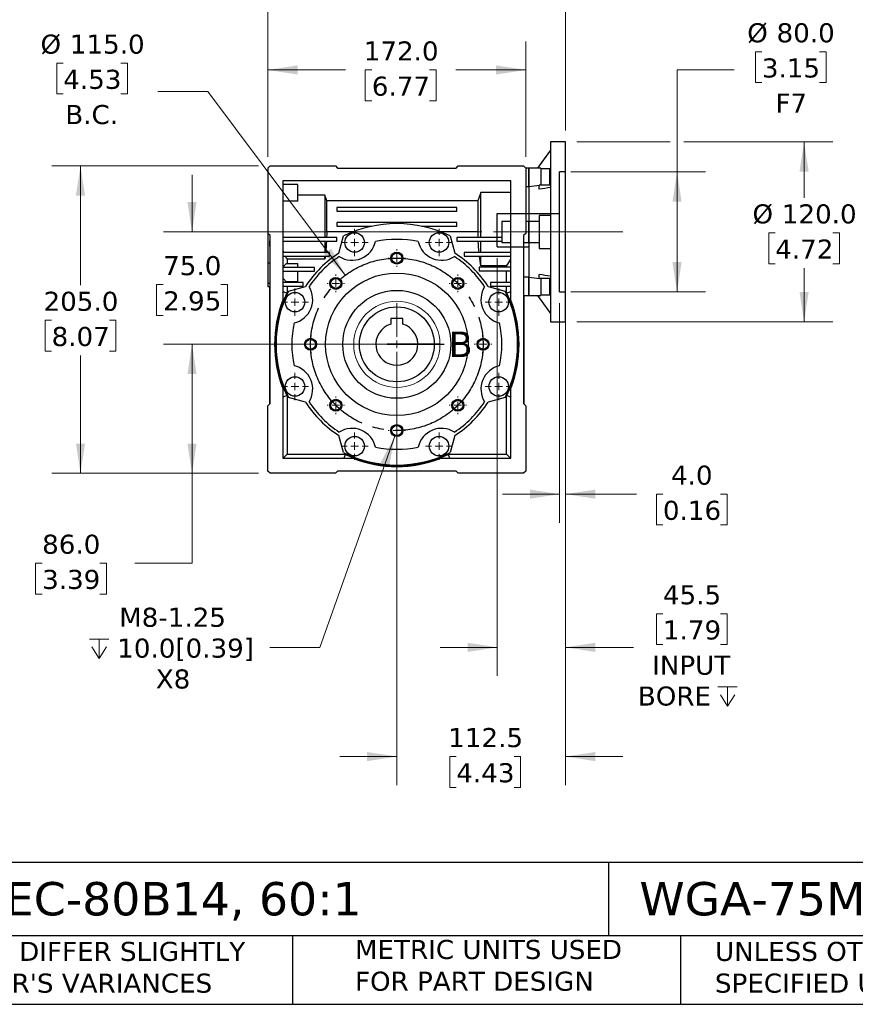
# Model space of a CAD drawing. Header units: millimetres. Extents: x 38 to 1638, y 38 to 1257.
# Tile 2 of 10: x 542 to 1099, y 38 to 695. Entities that reach past the tile are written whole.
import ezdxf

# ---------------------------------------------------------------- set-up
doc = ezdxf.new("R2010")
doc.units = ezdxf.units.MM
doc.header["$LTSCALE"] = 6
for name, pattern in [('SLD-Center', [19.05, 15.24, -1.27, 1.27, -1.27]), ('SLD-Dashed', [1.905, 1.27, -0.635]), ('SLD-Solid', [0])]:
    doc.linetypes.add(name, pattern=pattern)
doc.layers.add('CENTER', color=40, linetype='SLD-Center')
doc.layers.add('HIDDEN', color=102, linetype='SLD-Dashed')
doc.layers.add('TEXT', color=140, linetype='SLD-Solid', lineweight=25)
doc.styles.add('SLDTEXTSTYLE0', font='VERDANA.TTF')
doc.styles.get("Standard").update_dxf_attribs({"font": 'VERDANA.TTF'})
doc.dimstyles.new('SLDDIMSTYLE1', dxfattribs={"dimtxt": 12.948047, "dimasz": 19.812, "dimexe": 0, "dimexo": 0.0625, "dimgap": 3.237012, "dimtad": 0, "dimtih": 1, "dimtoh": 1, "dimrnd": 1e-09, "dimzin": 12, "dimdsep": 46, "dimtxsty": 'SLDTEXTSTYLE0', "dimsah": 1, "dimcen": 0.09, "dimadec": 0, "dimazin": 3, "dimtfac": 1, "dimtmove": 0, "dimatfit": 0, "dimfxl": 0, "dimfrac": 2, "dimtolj": 1, "dimtzin": 12, "dimarcsym": 0})
doc.dimstyles.new('SLDDIMSTYLE2', dxfattribs={"dimtxt": 12.948047, "dimasz": 19.812, "dimexe": 0, "dimexo": 0.0625, "dimgap": 3.237012, "dimtad": 0, "dimtih": 1, "dimtoh": 1, "dimrnd": 1e-09, "dimzin": 4, "dimdsep": 46, "dimtxsty": 'SLDTEXTSTYLE0', "dimsah": 1, "dimcen": 0.09, "dimadec": 0, "dimazin": 1, "dimtfac": 1, "dimtmove": 0, "dimatfit": 0, "dimfxl": 0, "dimfrac": 2, "dimtolj": 1, "dimtzin": 12, "dimarcsym": 0})
doc.dimstyles.new('SLDDIMSTYLE3', dxfattribs={"dimtxt": 12.948047, "dimasz": 19.812, "dimexe": 0, "dimexo": 0.0625, "dimgap": 3.237012, "dimtad": 0, "dimtih": 1, "dimtoh": 1, "dimrnd": 1e-09, "dimzin": 4, "dimdsep": 46, "dimtxsty": 'SLDTEXTSTYLE0', "dimsah": 1, "dimcen": 0.09, "dimadec": 0, "dimazin": 1, "dimtfac": 1, "dimtofl": 0, "dimtmove": 0, "dimatfit": 3, "dimfxl": 0, "dimfrac": 2, "dimtolj": 1, "dimtzin": 12, "dimarcsym": 0})
doc.dimstyles.new('SLDDIMSTYLE4', dxfattribs={"dimtxt": 12.948047, "dimasz": 19.812, "dimexe": 0, "dimexo": 0.0625, "dimgap": 3.237012, "dimtad": 0, "dimtih": 1, "dimtoh": 1, "dimrnd": 1e-09, "dimzin": 4, "dimdsep": 46, "dimtxsty": 'SLDTEXTSTYLE0', "dimsah": 1, "dimcen": 0, "dimadec": 0, "dimazin": 1, "dimtfac": 1, "dimtofl": 0, "dimtmove": 0, "dimatfit": 3, "dimfxl": 0, "dimfrac": 2, "dimtolj": 1, "dimtzin": 12, "dimarcsym": 0})
doc.dimstyles.new('SLDDIMSTYLE5', dxfattribs={"dimtxt": 12.948047, "dimasz": 19.812, "dimexe": 0, "dimexo": 0.0625, "dimgap": 3.237012, "dimtad": 0, "dimtih": 1, "dimtoh": 1, "dimrnd": 1e-09, "dimzin": 12, "dimdsep": 46, "dimtxsty": 'SLDTEXTSTYLE0', "dimsah": 1, "dimcen": 0.09, "dimadec": 0, "dimazin": 3, "dimtfac": 1, "dimtofl": 0, "dimtmove": 0, "dimatfit": 3, "dimfxl": 0, "dimfrac": 2, "dimtolj": 1, "dimtzin": 12, "dimarcsym": 0})
doc.dimstyles.new('SLDDIMSTYLE6', dxfattribs={"dimtxt": 12.948047, "dimasz": 19.812, "dimexe": 0, "dimexo": 0.0625, "dimgap": 3.237012, "dimtad": 0, "dimtih": 1, "dimtoh": 1, "dimrnd": 1e-09, "dimzin": 12, "dimdsep": 46, "dimtxsty": 'SLDTEXTSTYLE0', "dimsah": 1, "dimcen": 0, "dimadec": 0, "dimazin": 3, "dimtfac": 1, "dimtofl": 0, "dimtmove": 0, "dimatfit": 3, "dimfxl": 0, "dimfrac": 2, "dimtolj": 1, "dimtzin": 12, "dimarcsym": 0})
doc.dimstyles.new('SLDDIMSTYLE7', dxfattribs={"dimtxt": 0.18, "dimasz": 19.812, "dimexe": 0, "dimexo": 0.0625, "dimgap": 0, "dimtad": 0, "dimtih": 1, "dimtoh": 1, "dimdec": 0, "dimrnd": 1e-09, "dimzin": 0, "dimdsep": 46, "dimtxsty": 'Standard', "dimblk1": 'NONE', "dimblk2": 'NONE', "dimsah": 1, "dimcen": 0.09, "dimadec": 0, "dimazin": 0, "dimtfac": 19.812, "dimtdec": 0, "dimtofl": 0, "dimtmove": 0, "dimatfit": 3, "dimldrblk": 'NONE', "dimfxl": 0, "dimfrac": 2, "dimtolj": 1, "dimtzin": 0, "dimarcsym": 0})

# ---------------------------------------------------------------- blocks, each defined once
blk = doc.blocks.new('SW_SYMBOL_HOLE_DEPTH')
at = {"color": 0, "linetype": 'SLD-Solid', "lineweight": 18}
for p, q in [((0, 5250), (4800, 5250)), ((2400, 5250), (2400, 450)), ((600, 3330), (2400, 450)), ((4200, 3330), (2400, 450))]:
    blk.add_line(p, q, dxfattribs=at)
blk = doc.blocks.new('_D')
at = {"color": 7, "linetype": 'SLD-Solid', "lineweight": 0}
for p, q in [((860.52, 535.66), (860.52, 257.12)), ((906.02, 485.66), (906.02, 257.12)), ((970.94, 298.57), (966.59, 298.57)), ((966.59, 298.57), (966.59, 277.99)), ((1009.42, 298.57), (1013.76, 298.57)), ((1013.76, 298.57), (1013.76, 277.99)), ((860.52, 276.17), (822.42, 276.17)), ((906.02, 276.17), (951.32, 276.17)), ((966.59, 277.99), (970.94, 277.99)), ((1013.76, 277.99), (1009.42, 277.99))]:
    blk.add_line(p, q, dxfattribs=at)
at = {"color": 7, "linetype": 'SLD-Solid', "lineweight": 18}
for points in [[(860.52, 276.17), (840.71, 279.22), (840.71, 273.12)], [(906.02, 276.17), (925.83, 273.12), (925.83, 279.22)]]:
    blk.add_solid(points, dxfattribs=at)
at = {"color": 7, "linetype": 'SLD-Solid', "lineweight": 18, "xscale": 0.002688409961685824, "yscale": 0.002688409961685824, "zscale": 0.002688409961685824}
blk.add_blockref('SW_SYMBOL_HOLE_DEPTH', (1007.61, 235.65), dxfattribs=at)
at = {"color": 7, "linetype": 'SLD-Solid', "lineweight": 18, "char_height": 12.7, "attachment_point": 1, "style": 'SLDTEXTSTYLE0'}
for s, insert in [('45.5', (970.94, 317.6)), ('1.79', (970.94, 294.12)), ('INPUT', (963.74, 270.64)), ('BORE ', (954.22, 250.06))]:
    blk.add_mtext(s, dxfattribs=dict(at, insert=insert))
blk = doc.blocks.new('_D_1')
at = {"color": 7, "linetype": 'SLD-Solid', "lineweight": 0}
for p, q in [((902.02, 505.66), (902.02, 359.31)), ((906.02, 505.66), (906.02, 359.31)), ((902.02, 378.36), (863.92, 378.36)), ((906.02, 378.36), (953.39, 378.36)), ((970.94, 378.36), (966.59, 378.36)), ((966.59, 378.36), (966.59, 357.79)), ((1009.42, 378.36), (1013.76, 378.36)), ((1013.76, 378.36), (1013.76, 357.79)), ((966.59, 357.79), (970.94, 357.79)), ((1013.76, 357.79), (1009.42, 357.79))]:
    blk.add_line(p, q, dxfattribs=at)
at = {"color": 7, "linetype": 'SLD-Solid', "lineweight": 18}
for points in [[(902.02, 378.36), (882.21, 381.41), (882.21, 375.32)], [(906.02, 378.36), (925.83, 375.32), (925.83, 381.41)]]:
    blk.add_solid(points, dxfattribs=at)
at = {"color": 7, "linetype": 'SLD-Solid', "lineweight": 18, "char_height": 12.7, "attachment_point": 1, "style": 'SLDTEXTSTYLE0'}
for s, insert in [('4.0', (976.32, 397.39)), ('0.16', (970.94, 373.92))]:
    blk.add_mtext(s, dxfattribs=dict(at, insert=insert))
blk = doc.blocks.new('_D_2')
at = {"color": 7, "linetype": 'SLD-Solid', "lineweight": 0}
for p, q in [((1036.91, 673.39), (1032.56, 673.39)), ((1032.56, 673.39), (1032.56, 652.81)), ((1075.39, 673.39), (1079.73, 673.39)), ((1079.73, 673.39), (1079.73, 652.81)), ((1018.44, 661.28), (980.34, 661.28)), ((980.34, 661.28), (980.34, 593.28)), ((1032.56, 652.81), (1036.91, 652.81)), ((1079.73, 652.81), (1075.39, 652.81)), ((909.64, 593.28), (999.39, 593.28)), ((980.34, 513.28), (980.34, 593.28)), ((909.64, 513.28), (999.39, 513.28))]:
    blk.add_line(p, q, dxfattribs=at)
at = {"color": 7, "linetype": 'SLD-Solid', "lineweight": 18}
for points in [[(980.34, 593.28), (977.29, 573.47), (983.38, 573.47)], [(980.34, 513.28), (983.38, 533.09), (977.29, 533.09)]]:
    blk.add_solid(points, dxfattribs=at)
at = {"color": 7, "linetype": 'SLD-Solid', "lineweight": 18, "char_height": 12.7, "attachment_point": 1, "style": 'SLDTEXTSTYLE0'}
for s, insert in [('%%c', (1027.14, 692.42)), ('80.0', (1046.69, 692.42)), ('3.15', (1036.91, 668.94)), ('F7', (1045.89, 645.46))]:
    blk.add_mtext(s, dxfattribs=dict(at, insert=insert))
blk = doc.blocks.new('_D_3')
at = {"color": 7, "linetype": 'SLD-Solid', "lineweight": 0}
for p, q in [((571.12, 665.82), (566.77, 665.82)), ((566.77, 665.82), (566.77, 645.24)), ((609.6, 665.82), (613.95, 665.82)), ((613.95, 665.82), (613.95, 645.24)), ((566.77, 645.24), (571.12, 645.24)), ((613.95, 645.24), (609.6, 645.24)), ((667.62, 647.01), (634.28, 647.01)), ((759.14, 524.37), (667.62, 647.01))]:
    blk.add_line(p, q, dxfattribs=at)
at = {"color": 7, "linetype": 'SLD-Solid', "lineweight": 18}
blk.add_solid([(759.14, 524.37), (749.73, 542.07), (744.84, 538.42)], dxfattribs=at)
at = {"color": 7, "linetype": 'SLD-Solid', "lineweight": 18, "char_height": 12.7, "attachment_point": 1, "style": 'SLDTEXTSTYLE0'}
for s, insert in [('%%c', (555.96, 684.85)), ('115.0', (575.51, 684.85)), ('4.53', (571.12, 661.37)), ('B.C.', (572.47, 637.89))]:
    blk.add_mtext(s, dxfattribs=dict(at, insert=insert))
blk = doc.blocks.new('_D_4')
at = {"color": 7, "linetype": 'SLD-Solid', "lineweight": 0}
for p, q in [((906.02, 485.66), (906.02, 184.28)), ((793.52, 470.66), (793.52, 184.28)), ((793.52, 203.33), (755.42, 203.33)), ((833.16, 203.33), (828.81, 203.33)), ((828.81, 203.33), (828.81, 182.75)), ((871.64, 203.33), (875.99, 203.33)), ((875.99, 203.33), (875.99, 182.75)), ((906.02, 203.33), (944.12, 203.33)), ((828.81, 182.75), (833.16, 182.75)), ((875.99, 182.75), (871.64, 182.75))]:
    blk.add_line(p, q, dxfattribs=at)
at = {"color": 7, "linetype": 'SLD-Solid', "lineweight": 18}
for points in [[(793.52, 203.33), (773.71, 206.37), (773.71, 200.28)], [(906.02, 203.33), (925.83, 200.28), (925.83, 206.37)]]:
    blk.add_solid(points, dxfattribs=at)
at = {"color": 7, "linetype": 'SLD-Solid', "lineweight": 18, "char_height": 12.7, "attachment_point": 1, "style": 'SLDTEXTSTYLE0'}
for s, insert in [('112.5', (827.78, 222.35)), ('4.43', (833.16, 198.88))]:
    blk.add_mtext(s, dxfattribs=dict(at, insert=insert))
blk = doc.blocks.new('_D_5')
at = {"color": 7, "linetype": 'SLD-Solid', "lineweight": 0}
for p, q in [((913.64, 613.28), (975.76, 613.28)), ((984.91, 613.28), (1084.1, 613.28)), ((1065.05, 613.28), (1065.05, 576.08)), ((1045.81, 552.6), (1041.46, 552.6)), ((1041.46, 552.6), (1041.46, 532.02)), ((1084.28, 552.6), (1088.63, 552.6)), ((1088.63, 552.6), (1088.63, 532.02)), ((1041.46, 532.02), (1045.81, 532.02)), ((1088.63, 532.02), (1084.28, 532.02)), ((1065.05, 493.28), (1065.05, 529.13)), ((913.64, 493.28), (1084.1, 493.28))]:
    blk.add_line(p, q, dxfattribs=at)
at = {"color": 7, "linetype": 'SLD-Solid', "lineweight": 18}
for points in [[(1065.05, 613.28), (1062, 593.47), (1068.09, 593.47)], [(1065.05, 493.28), (1068.09, 513.09), (1062, 513.09)]]:
    blk.add_solid(points, dxfattribs=at)
at = {"color": 7, "linetype": 'SLD-Solid', "lineweight": 18, "char_height": 12.7, "attachment_point": 1, "style": 'SLDTEXTSTYLE0'}
for s, insert in [('%%c', (1030.65, 571.63)), ('120.0', (1050.2, 571.63)), ('4.72', (1045.81, 548.16))]:
    blk.add_mtext(s, dxfattribs=dict(at, insert=insert))
blk = doc.blocks.new('_D_6')
at = {"color": 7, "linetype": 'SLD-Solid', "lineweight": 0}
for p, q in [((785.9, 478.28), (637.91, 478.28)), ((656.96, 392.28), (656.96, 478.28)), ((701.4, 392.28), (637.91, 392.28)), ((656.96, 332.28), (656.96, 392.28)), ((557.04, 332.28), (552.69, 332.28)), ((552.69, 332.28), (552.69, 311.7)), ((595.51, 332.28), (599.86, 332.28)), ((599.86, 332.28), (599.86, 311.7)), ((618.86, 332.28), (656.96, 332.28)), ((552.69, 311.7), (557.04, 311.7)), ((599.86, 311.7), (595.51, 311.7))]:
    blk.add_line(p, q, dxfattribs=at)
at = {"color": 7, "linetype": 'SLD-Solid', "lineweight": 18}
for points in [[(656.96, 478.28), (653.91, 458.47), (660.01, 458.47)], [(656.96, 392.28), (660.01, 412.09), (653.91, 412.09)]]:
    blk.add_solid(points, dxfattribs=at)
at = {"color": 7, "linetype": 'SLD-Solid', "lineweight": 18, "char_height": 12.7, "attachment_point": 1, "style": 'SLDTEXTSTYLE0'}
for s, insert in [('86.0', (557.04, 351.31)), ('3.39', (557.04, 327.83))]:
    blk.add_mtext(s, dxfattribs=dict(at, insert=insert))
blk = doc.blocks.new('_D_7')
at = {"color": 7, "linetype": 'SLD-Solid', "lineweight": 0}
for p, q in [((701.4, 597.28), (563.55, 597.28)), ((582.6, 597.28), (582.6, 517.79)), ((563.36, 494.31), (559.02, 494.31)), ((559.02, 494.31), (559.02, 473.73)), ((601.84, 494.31), (606.19, 494.31)), ((606.19, 494.31), (606.19, 473.73)), ((559.02, 473.73), (563.36, 473.73)), ((606.19, 473.73), (601.84, 473.73)), ((582.6, 392.28), (582.6, 470.83)), ((701.4, 392.28), (563.55, 392.28))]:
    blk.add_line(p, q, dxfattribs=at)
at = {"color": 7, "linetype": 'SLD-Solid', "lineweight": 18}
for points in [[(582.6, 597.28), (579.55, 577.47), (585.65, 577.47)], [(582.6, 392.28), (585.65, 412.09), (579.55, 412.09)]]:
    blk.add_solid(points, dxfattribs=at)
at = {"color": 7, "linetype": 'SLD-Solid', "lineweight": 18, "char_height": 12.7, "attachment_point": 1, "style": 'SLDTEXTSTYLE0'}
for s, insert in [('205.0', (557.98, 513.34)), ('8.07', (563.36, 489.86))]:
    blk.add_mtext(s, dxfattribs=dict(at, insert=insert))
blk = doc.blocks.new('_D_8')
at = {"color": 7, "linetype": 'SLD-Solid', "lineweight": 0}
for p, q in [((707.52, 603.4), (707.52, 680.33)), ((879.52, 603.4), (879.52, 680.33)), ((707.52, 661.28), (759.32, 661.28)), ((776.86, 661.28), (772.51, 661.28)), ((772.51, 661.28), (772.51, 640.7)), ((815.34, 661.28), (819.69, 661.28)), ((819.69, 661.28), (819.69, 640.7)), ((879.52, 661.28), (832.88, 661.28)), ((772.51, 640.7), (776.86, 640.7)), ((819.69, 640.7), (815.34, 640.7))]:
    blk.add_line(p, q, dxfattribs=at)
at = {"color": 7, "linetype": 'SLD-Solid', "lineweight": 18}
for points in [[(707.52, 661.28), (727.33, 658.23), (727.33, 664.32)], [(879.52, 661.28), (859.71, 664.32), (859.71, 658.23)]]:
    blk.add_solid(points, dxfattribs=at)
at = {"color": 7, "linetype": 'SLD-Solid', "lineweight": 18, "char_height": 12.7, "attachment_point": 1, "style": 'SLDTEXTSTYLE0'}
for s, insert in [('172.0', (771.48, 680.3)), ('6.77', (776.86, 656.83))]:
    blk.add_mtext(s, dxfattribs=dict(at, insert=insert))
blk = doc.blocks.new('_D_9')
at = {"color": 7, "linetype": 'SLD-Solid', "lineweight": 0}
for p, q in [((707.52, 603.4), (707.52, 749.66)), ((906.02, 620.9), (906.02, 749.66)), ((707.52, 730.61), (777.39, 730.61)), ((794.94, 730.61), (790.59, 730.61)), ((790.59, 730.61), (790.59, 710.04)), ((833.41, 730.61), (837.76, 730.61)), ((837.76, 730.61), (837.76, 710.04)), ((906.02, 730.61), (850.96, 730.61)), ((790.59, 710.04), (794.94, 710.04)), ((837.76, 710.04), (833.41, 710.04))]:
    blk.add_line(p, q, dxfattribs=at)
at = {"color": 7, "linetype": 'SLD-Solid', "lineweight": 18}
for points in [[(707.52, 730.61), (727.33, 727.57), (727.33, 733.66)], [(906.02, 730.61), (886.21, 733.66), (886.21, 727.57)]]:
    blk.add_solid(points, dxfattribs=at)
at = {"color": 7, "linetype": 'SLD-Solid', "lineweight": 18, "char_height": 12.7, "attachment_point": 1, "style": 'SLDTEXTSTYLE0'}
for s, insert in [('198.5', (789.55, 749.64)), ('7.81', (794.94, 726.17))]:
    blk.add_mtext(s, dxfattribs=dict(at, insert=insert))
blk = doc.blocks.new('_D_10')
at = {"color": 7, "linetype": 'SLD-Solid', "lineweight": 0}
for p, q in [((656.96, 553.28), (656.96, 591.38)), ((850.3, 553.28), (637.91, 553.28)), ((637.72, 518.08), (633.37, 518.08)), ((633.37, 518.08), (633.37, 497.5)), ((676.2, 518.08), (680.54, 518.08)), ((680.54, 518.08), (680.54, 497.5)), ((633.37, 497.5), (637.72, 497.5)), ((680.54, 497.5), (676.2, 497.5)), ((785.9, 478.28), (637.91, 478.28)), ((656.96, 478.28), (656.96, 440.18))]:
    blk.add_line(p, q, dxfattribs=at)
at = {"color": 7, "linetype": 'SLD-Solid', "lineweight": 18}
for points in [[(656.96, 553.28), (660.01, 573.09), (653.91, 573.09)], [(656.96, 478.28), (653.91, 458.47), (660.01, 458.47)]]:
    blk.add_solid(points, dxfattribs=at)
at = {"color": 7, "linetype": 'SLD-Solid', "lineweight": 18, "char_height": 12.7, "attachment_point": 1, "style": 'SLDTEXTSTYLE0'}
for s, insert in [('75.0', (637.72, 537.11)), ('2.95', (637.72, 513.63))]:
    blk.add_mtext(s, dxfattribs=dict(at, insert=insert))
blk = doc.blocks.new('_D_11')
at = {"color": 7, "linetype": 'SLD-Solid', "lineweight": 0}
for p, q in [((792.19, 417.01), (742.29, 276.17)), ((742.29, 276.17), (708.95, 276.17))]:
    blk.add_line(p, q, dxfattribs=at)
at = {"color": 7, "linetype": 'SLD-Solid', "lineweight": 18}
blk.add_solid([(792.19, 417.01), (782.7, 399.35), (788.44, 397.32)], dxfattribs=at)
at = {"color": 7, "linetype": 'SLD-Solid', "lineweight": 18, "xscale": 0.002688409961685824, "yscale": 0.002688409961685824, "zscale": 0.002688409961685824}
blk.add_blockref('SW_SYMBOL_HOLE_DEPTH', (588.57, 267.59), dxfattribs=at)
at = {"color": 7, "linetype": 'SLD-Solid', "lineweight": 18, "char_height": 12.7, "attachment_point": 1, "style": 'SLDTEXTSTYLE0'}
for s, insert in [('M8-1.25', (608.39, 302.59)), ('10.0[0.39]', (607.09, 282.01)), ('X8', (632.81, 261.43))]:
    blk.add_mtext(s, dxfattribs=dict(at, insert=insert))
blk = doc.blocks.new('SW_CENTERMARKSYMBOL_0')
at = {"color": 0, "linetype": 'SLD-Solid', "lineweight": 18}
for p, q in [((0, 5.08), (0, 27.54)), ((-5.08, 0), (-27.54, 0)), ((0, 0), (-2.54, 0)), ((0, 0), (0, 2.54)), ((0, 0), (0, -2.54)), ((0, 0), (2.54, 0)), ((5.08, 0), (27.54, 0)), ((0, -5.08), (0, -27.54))]:
    blk.add_line(p, q, dxfattribs=at)
blk = doc.blocks.new('SW_CENTERMARKSYMBOL_1')
at = {"color": 0, "linetype": 'SLD-Solid', "lineweight": 18}
for p, q in [((0, 5.08), (0, 9.04)), ((-5.08, 0), (-9.04, 0)), ((0, 0), (-2.54, 0)), ((0, 0), (0, 2.54)), ((0, 0), (0, -2.54)), ((0, 0), (2.54, 0)), ((5.08, 0), (9.04, 0)), ((0, -5.08), (0, -9.04))]:
    blk.add_line(p, q, dxfattribs=at)
blk = doc.blocks.new('SW_CENTERMARKSYMBOL_2')
at = {"color": 0, "linetype": 'SLD-Solid', "lineweight": 18}
for p, q in [((0, 5.08), (0, 9.04)), ((-5.08, 0), (-9.04, 0)), ((0, 0), (-2.54, 0)), ((0, 0), (0, 2.54)), ((0, 0), (0, -2.54)), ((0, 0), (2.54, 0)), ((5.08, 0), (9.04, 0)), ((0, -5.08), (0, -9.04))]:
    blk.add_line(p, q, dxfattribs=at)
blk = doc.blocks.new('SW_CENTERMARKSYMBOL_3')
at = {"color": 0, "linetype": 'SLD-Solid', "lineweight": 18}
for p, q in [((0, 5.08), (0, 9.04)), ((-5.08, 0), (-9.04, 0)), ((0, 0), (-2.54, 0)), ((0, 0), (0, 2.54)), ((0, 0), (0, -2.54)), ((0, 0), (2.54, 0)), ((5.08, 0), (9.04, 0)), ((0, -5.08), (0, -9.04))]:
    blk.add_line(p, q, dxfattribs=at)
blk = doc.blocks.new('SW_CENTERMARKSYMBOL_4')
at = {"color": 0, "linetype": 'SLD-Solid', "lineweight": 18}
for p, q in [((0, 5.08), (0, 9.04)), ((-5.08, 0), (-9.04, 0)), ((0, 0), (-2.54, 0)), ((0, 0), (0, 2.54)), ((0, 0), (0, -2.54)), ((0, 0), (2.54, 0)), ((5.08, 0), (9.04, 0)), ((0, -5.08), (0, -9.04))]:
    blk.add_line(p, q, dxfattribs=at)
blk = doc.blocks.new('SW_CENTERMARKSYMBOL_5')
at = {"color": 0, "linetype": 'SLD-Solid', "lineweight": 18}
for p, q in [((0, 5.08), (0, 9.04)), ((-5.08, 0), (-9.04, 0)), ((0, 0), (-2.54, 0)), ((0, 0), (0, 2.54)), ((0, 0), (0, -2.54)), ((0, 0), (2.54, 0)), ((5.08, 0), (9.04, 0)), ((0, -5.08), (0, -9.04))]:
    blk.add_line(p, q, dxfattribs=at)
blk = doc.blocks.new('SW_CENTERMARKSYMBOL_6')
at = {"color": 0, "linetype": 'SLD-Solid', "lineweight": 18}
for p, q in [((0, 5.08), (0, 9.04)), ((-5.08, 0), (-9.04, 0)), ((0, 0), (-2.54, 0)), ((0, 0), (0, 2.54)), ((0, 0), (0, -2.54)), ((0, 0), (2.54, 0)), ((5.08, 0), (9.04, 0)), ((0, -5.08), (0, -9.04))]:
    blk.add_line(p, q, dxfattribs=at)
blk = doc.blocks.new('SW_CENTERMARKSYMBOL_7')
at = {"color": 0, "linetype": 'SLD-Solid', "lineweight": 18}
for p, q in [((0, 5.08), (0, 9.04)), ((-5.08, 0), (-9.04, 0)), ((0, 0), (-2.54, 0)), ((0, 0), (0, 2.54)), ((0, 0), (0, -2.54)), ((0, 0), (2.54, 0)), ((5.08, 0), (9.04, 0)), ((0, -5.08), (0, -9.04))]:
    blk.add_line(p, q, dxfattribs=at)
blk = doc.blocks.new('SW_CENTERMARKSYMBOL_8')
at = {"color": 0, "linetype": 'SLD-Solid', "lineweight": 18}
for p, q in [((0, 5.08), (0, 9.04)), ((-5.08, 0), (-9.04, 0)), ((0, 0), (-2.54, 0)), ((0, 0), (0, 2.54)), ((0, 0), (0, -2.54)), ((0, 0), (2.54, 0)), ((5.08, 0), (9.04, 0)), ((0, -5.08), (0, -9.04))]:
    blk.add_line(p, q, dxfattribs=at)
blk = doc.blocks.new('SW_CENTERMARKSYMBOL_9')
at = {"color": 0, "linetype": 'SLD-Solid', "lineweight": 18}
for p, q in [((-5.08, 0), (-5.86, 0)), ((0, 0), (-2.54, 0)), ((0, 5.08), (0, 5.86)), ((0, 0), (0, 2.54)), ((0, 0), (0, -2.54)), ((0, 0), (2.54, 0)), ((5.08, 0), (5.86, 0)), ((0, -5.08), (0, -5.86))]:
    blk.add_line(p, q, dxfattribs=at)
blk = doc.blocks.new('SW_CENTERMARKSYMBOL_10')
at = {"color": 0, "linetype": 'SLD-Solid', "lineweight": 18}
for p, q in [((-5.08, 0), (-5.86, 0)), ((0, 0), (-2.54, 0)), ((0, 5.08), (0, 5.86)), ((0, 0), (0, 2.54)), ((0, 0), (0, -2.54)), ((0, 0), (2.54, 0)), ((5.08, 0), (5.86, 0)), ((0, -5.08), (0, -5.86))]:
    blk.add_line(p, q, dxfattribs=at)
blk = doc.blocks.new('SW_CENTERMARKSYMBOL_11')
at = {"color": 0, "linetype": 'SLD-Solid', "lineweight": 18}
for p, q in [((-5.08, 0), (-5.86, 0)), ((0, 0), (-2.54, 0)), ((0, 5.08), (0, 5.86)), ((0, 0), (0, 2.54)), ((0, 0), (0, -2.54)), ((0, 0), (2.54, 0)), ((5.08, 0), (5.86, 0)), ((0, -5.08), (0, -5.86))]:
    blk.add_line(p, q, dxfattribs=at)
blk = doc.blocks.new('SW_CENTERMARKSYMBOL_12')
at = {"color": 0, "linetype": 'SLD-Solid', "lineweight": 18}
for p, q in [((-5.08, 0), (-5.86, 0)), ((0, 0), (-2.54, 0)), ((0, 5.08), (0, 5.86)), ((0, 0), (0, 2.54)), ((0, 0), (0, -2.54)), ((0, 0), (2.54, 0)), ((5.08, 0), (5.86, 0)), ((0, -5.08), (0, -5.86))]:
    blk.add_line(p, q, dxfattribs=at)
blk = doc.blocks.new('SW_CENTERMARKSYMBOL_13')
at = {"color": 0, "linetype": 'SLD-Solid', "lineweight": 18}
for p, q in [((-5.08, 0), (-5.86, 0)), ((0, 0), (-2.54, 0)), ((0, 5.08), (0, 5.86)), ((0, 0), (0, 2.54)), ((0, 0), (0, -2.54)), ((0, 0), (2.54, 0)), ((5.08, 0), (5.86, 0)), ((0, -5.08), (0, -5.86))]:
    blk.add_line(p, q, dxfattribs=at)
blk = doc.blocks.new('SW_CENTERMARKSYMBOL_14')
at = {"color": 0, "linetype": 'SLD-Solid', "lineweight": 18}
for p, q in [((-5.08, 0), (-5.86, 0)), ((0, 0), (-2.54, 0)), ((0, 5.08), (0, 5.86)), ((0, 0), (0, 2.54)), ((0, 0), (0, -2.54)), ((0, 0), (2.54, 0)), ((5.08, 0), (5.86, 0)), ((0, -5.08), (0, -5.86))]:
    blk.add_line(p, q, dxfattribs=at)
blk = doc.blocks.new('SW_CENTERMARKSYMBOL_15')
at = {"color": 0, "linetype": 'SLD-Solid', "lineweight": 18}
for p, q in [((-5.08, 0), (-5.86, 0)), ((0, 0), (-2.54, 0)), ((0, 5.08), (0, 5.86)), ((0, 0), (0, 2.54)), ((0, 0), (0, -2.54)), ((0, 0), (2.54, 0)), ((5.08, 0), (5.86, 0)), ((0, -5.08), (0, -5.86))]:
    blk.add_line(p, q, dxfattribs=at)
blk = doc.blocks.new('SW_CENTERMARKSYMBOL_16')
at = {"color": 0, "linetype": 'SLD-Solid', "lineweight": 18}
for p, q in [((-5.08, 0), (-5.86, 0)), ((0, 0), (-2.54, 0)), ((0, 5.08), (0, 5.86)), ((0, 0), (0, 2.54)), ((0, 0), (0, -2.54)), ((0, 0), (2.54, 0)), ((5.08, 0), (5.86, 0)), ((0, -5.08), (0, -5.86))]:
    blk.add_line(p, q, dxfattribs=at)
blk = doc.blocks.new('_None')

msp = doc.modelspace()

# ---------------------------------------------------------------- linework, layer by layer
for p, q in [((906.021, 613.28), (896.021, 613.28)), ((896.021, 613.28), (896.021, 553.28)), ((906.021, 553.28), (906.021, 613.28)), ((895.882, 607.78), (887.266, 595.787)), ((895.897, 607.78), (896.021, 607.78)), ((707.521, 595.78), (709.021, 597.28)), ((707.521, 595.78), (707.521, 552.28)), ((709.021, 597.28), (752.521, 597.28)), ((752.521, 597.28), (754.021, 595.78)), ((754.021, 595.78), (833.021, 595.78)), ((833.021, 595.78), (834.521, 597.28)), ((834.521, 597.28), (878.021, 597.28)), ((878.021, 597.28), (879.521, 595.78)), ((881.521, 595.787), (879.514, 595.787)), ((879.521, 595.78), (879.521, 552.28)), ((889.521, 595.787), (881.521, 595.787)), ((881.521, 583.445), (881.521, 595.787)), ((881.521, 595.787), (881.521, 583.445)), ((889.521, 595.787), (889.521, 584.425)), ((895.521, 595.287), (889.521, 595.287)), ((895.521, 584.425), (895.521, 595.287)), ((896.021, 595.266), (895.521, 595.168)), ((896.021, 593.892), (895.521, 593.802)), ((896.021, 592.541), (895.521, 592.541)), ((896.021, 591.347), (895.521, 591.347)), ((869.521, 587.28), (717.521, 587.28)), ((717.521, 587.28), (717.521, 507.712)), ((727.521, 584.841), (717.521, 584.841)), ((727.521, 573.736), (727.521, 584.841)), ((869.521, 507.712), (869.521, 587.28)), ((896.021, 588.734), (895.521, 588.627)), ((849.521, 549.53), (849.521, 579.565)), ((869.521, 579.565), (849.521, 579.565)), ((881.521, 583.32), (879.521, 583.32)), ((881.521, 583.445), (881.521, 560.28)), ((888.521, 581.71), (888.521, 584.425)), ((889.521, 584.425), (888.521, 584.425)), ((896.021, 584.425), (889.521, 584.425)), ((727.521, 573.736), (717.521, 573.736)), ((745.521, 577.797), (727.521, 577.797)), ((745.521, 577.797), (745.521, 549.53)), ((847.527, 573.907), (746.893, 573.907)), ((746.893, 553.28), (746.893, 573.907)), ((847.527, 573.907), (847.527, 553.28)), ((833.521, 569.53), (753.521, 569.53)), ((753.521, 569.53), (753.521, 567.03)), ((753.521, 567.03), (833.521, 567.03)), ((833.521, 567.03), (833.521, 569.53)), ((753.521, 559.53), (753.521, 557.03)), ((833.521, 559.53), (753.521, 559.53)), ((833.521, 557.03), (833.521, 559.53)), ((869.521, 560.28), (863.521, 560.28)), ((863.521, 560.28), (863.521, 546.28)), ((881.521, 560.28), (879.521, 560.28)), ((888.521, 560.28), (881.521, 560.28)), ((881.521, 546.28), (881.521, 560.28)), ((881.521, 560.28), (881.521, 546.28)), ((896.021, 564.28), (888.521, 564.28)), ((888.521, 564.28), (888.521, 542.28)), ((709.021, 550.78), (707.521, 552.28)), ((707.521, 552.28), (707.521, 532.484)), ((764.277, 553.28), (746.768, 553.28)), ((753.521, 557.03), (776.827, 557.03)), ((810.215, 557.03), (833.521, 557.03)), ((847.651, 553.28), (822.766, 553.28)), ((879.521, 552.28), (878.021, 550.78)), ((896.021, 553.28), (896.021, 493.28)), ((906.021, 493.28), (906.021, 553.28)), ((708.921, 547.259), (709.021, 547.259)), ((708.921, 543.78), (708.921, 547.259)), ((709.021, 438.78), (709.021, 550.78)), ((753.521, 549.53), (717.521, 549.53)), ((717.521, 547.03), (753.521, 547.03)), ((745.521, 547.03), (745.521, 539.53)), ((753.521, 547.03), (753.521, 549.53)), ((754.943, 539.072), (758.011, 550.525)), ((829.031, 550.525), (832.1, 539.072)), ((833.521, 549.53), (833.521, 547.03)), ((863.521, 549.53), (833.521, 549.53)), ((833.521, 547.03), (863.521, 547.03)), ((849.521, 539.53), (849.521, 547.03)), ((863.521, 546.28), (869.521, 546.28)), ((878.021, 550.78), (878.021, 438.78)), ((878.021, 546.28), (881.521, 546.28)), ((881.521, 546.28), (888.521, 546.28)), ((881.521, 546.28), (881.521, 523.114)), ((708.921, 543.78), (709.021, 543.78)), ((748.521, 539.53), (717.521, 539.53)), ((748.521, 537.03), (748.521, 539.53)), ((838.521, 539.53), (838.521, 537.03)), ((869.521, 539.53), (838.521, 539.53)), ((888.521, 542.28), (896.021, 542.28)), ((709.021, 532.484), (707.521, 532.484)), ((707.521, 532.484), (707.521, 519.056)), ((717.521, 537.03), (748.521, 537.03)), ((720.361, 535.114), (720.361, 532.242)), ((745.521, 535.114), (720.361, 535.114)), ((720.361, 532.242), (727.521, 532.242)), ((727.521, 529.53), (727.521, 532.242)), ((745.521, 535.114), (745.521, 537.03)), ((838.521, 537.03), (869.521, 537.03)), ((849.521, 530.614), (849.521, 537.03)), ((738.521, 529.53), (717.521, 529.53)), ((717.521, 527.03), (738.521, 527.03)), ((727.521, 519.87), (727.521, 527.03)), ((738.521, 527.03), (738.521, 529.53)), ((848.521, 529.78), (848.521, 527.28)), ((869.521, 529.78), (848.521, 529.78)), ((848.521, 527.28), (869.521, 527.28)), ((866.681, 530.614), (849.521, 530.614)), ((866.681, 530.614), (866.681, 529.78)), ((866.681, 519.53), (866.681, 527.28)), ((707.521, 519.056), (709.021, 519.056)), ((707.521, 519.056), (707.521, 516.78)), ((731.021, 519.53), (717.521, 519.53)), ((727.521, 519.87), (720.361, 519.87)), ((720.361, 519.53), (720.361, 519.87)), ((731.021, 517.03), (731.021, 519.53)), ((856.021, 519.53), (856.021, 517.03)), ((869.521, 519.53), (856.021, 519.53)), ((878.021, 523.24), (881.521, 523.24)), ((881.521, 510.773), (881.521, 523.114)), ((881.521, 523.114), (881.521, 510.773)), ((888.521, 522.135), (888.521, 524.85)), ((889.521, 522.135), (888.521, 522.135)), ((896.021, 522.135), (889.521, 522.135)), ((889.521, 522.135), (889.521, 510.773)), ((895.521, 511.273), (895.521, 522.135)), ((707.521, 516.78), (709.021, 516.78)), ((708.921, 438.68), (708.921, 516.78)), ((717.521, 517.03), (731.021, 517.03)), ((717.521, 512.996), (717.717, 513.468)), ((717.717, 513.468), (720.096, 512.482)), ((720.096, 512.482), (720.559, 512.29)), ((720.361, 517.03), (720.361, 512.372)), ((721.277, 513.79), (732.729, 516.859)), ((854.313, 516.859), (865.766, 513.79)), ((856.021, 517.03), (869.521, 517.03)), ((866.484, 512.29), (866.946, 512.482)), ((866.681, 512.372), (866.681, 517.03)), ((866.946, 512.482), (869.326, 513.468)), ((869.326, 513.468), (869.521, 512.996)), ((895.521, 517.936), (896.021, 517.827)), ((896.021, 515.213), (895.521, 515.213)), ((896.021, 514.019), (895.521, 514.019)), ((896.021, 512.668), (895.521, 512.758)), ((717.521, 505.972), (717.521, 504.818)), ((717.88, 505.823), (717.521, 505.972)), ((869.521, 505.972), (869.163, 505.823)), ((869.521, 504.818), (869.521, 505.972)), ((878.021, 510.773), (881.521, 510.773)), ((878.121, 510.773), (878.121, 438.68)), ((881.521, 510.773), (889.521, 510.773)), ((887.266, 510.773), (895.882, 498.78)), ((889.521, 511.273), (895.521, 511.273)), ((895.521, 511.391), (896.021, 511.294)), ((789.521, 495.58), (789.521, 491.696)), ((797.521, 495.58), (789.521, 495.58)), ((797.521, 491.696), (797.521, 495.58)), ((895.897, 498.78), (896.021, 498.78)), ((896.021, 493.28), (906.021, 493.28)), ((717.521, 451.742), (717.521, 450.588)), ((717.521, 450.588), (717.88, 450.737)), ((717.521, 448.848), (717.521, 402.28)), ((869.163, 450.737), (869.521, 450.588)), ((869.521, 450.588), (869.521, 451.742)), ((869.521, 402.28), (869.521, 448.848)), ((717.717, 443.092), (717.521, 443.564)), ((720.096, 444.078), (717.717, 443.092)), ((720.559, 444.269), (720.096, 444.078)), ((720.361, 444.188), (720.361, 404.94)), ((732.729, 439.701), (721.277, 442.77)), ((865.766, 442.77), (854.313, 439.701)), ((866.946, 444.078), (866.484, 444.269)), ((866.681, 404.94), (866.681, 444.188)), ((869.326, 443.092), (866.946, 444.078)), ((869.521, 443.564), (869.326, 443.092)), ((707.521, 437.28), (709.021, 438.78)), ((707.521, 393.78), (707.521, 437.28)), ((878.021, 438.78), (879.521, 437.28)), ((879.521, 437.28), (879.521, 393.78)), ((758.011, 406.035), (754.943, 417.488)), ((832.1, 417.488), (829.031, 406.035)), ((717.521, 402.28), (764.089, 402.28)), ((717.701, 402.28), (720.361, 404.94)), ((720.361, 404.94), (759.355, 404.94)), ((758.334, 402.475), (759.319, 404.855)), ((758.806, 402.28), (758.334, 402.475)), ((759.319, 404.855), (759.511, 405.317)), ((765.978, 402.638), (765.829, 402.28)), ((765.829, 402.28), (766.984, 402.28)), ((820.059, 402.28), (821.213, 402.28)), ((821.213, 402.28), (821.065, 402.638)), ((822.953, 402.28), (869.521, 402.28)), ((827.532, 405.317), (827.723, 404.855)), ((827.688, 404.94), (866.681, 404.94)), ((827.723, 404.855), (828.709, 402.475)), ((828.709, 402.475), (828.237, 402.28)), ((866.681, 404.94), (869.341, 402.28)), ((709.021, 392.28), (707.521, 393.78)), ((752.521, 392.28), (709.021, 392.28)), ((754.021, 393.78), (752.521, 392.28)), ((833.021, 393.78), (754.021, 393.78)), ((834.521, 392.28), (833.021, 393.78)), ((878.021, 392.28), (834.521, 392.28)), ((879.521, 393.78), (878.021, 392.28))]:
    msp.add_line(p, q)
at = {"color": 7, "linetype": 'SLD-Center', "lineweight": 18}
msp.add_line((857.921, 553.28), (944.121, 553.28), dxfattribs=at)
at = {"flags": 128}
for points in [[(895.897, 607.78), (890.036, 599.619), (887.285, 595.787)], [(849.521, 579.565), (848.404, 576.396), (847.527, 573.907)], [(746.893, 573.907), (746.125, 576.085), (745.521, 577.797)], [(887.285, 510.773), (891.292, 505.192), (895.897, 498.78)]]:
    msp.add_lwpolyline(points, dxfattribs=at)
for centre, radius in [((765.394, 546.185), 6.5), ((821.649, 546.185), 6.5), ((793.521, 535.78), 4), ((793.521, 535.78), 3.323), ((793.521, 478.28), 47.5), ((752.863, 518.938), 4), ((752.863, 518.938), 3.324), ((834.18, 518.938), 4), ((834.18, 518.938), 3.324), ((725.616, 506.407), 6.5), ((793.521, 478.28), 36), ((861.426, 506.407), 6.5), ((793.521, 478.28), 25), ((736.021, 478.28), 4), ((736.021, 478.28), 3.323), ((851.021, 478.28), 4), ((851.021, 478.28), 3.323), ((725.616, 450.153), 6.5), ((861.426, 450.153), 6.5), ((752.863, 437.621), 4), ((752.863, 437.621), 3.324), ((834.18, 437.621), 4), ((834.18, 437.621), 3.324), ((793.521, 420.78), 4), ((793.521, 420.78), 3.323), ((765.394, 410.375), 6.5), ((821.649, 410.375), 6.5)]:
    msp.add_circle(centre, radius)
at = {"color": 7, "linetype": 'SLD-Solid', "lineweight": 18}
msp.add_circle((793.521, 478.28), 28.769, dxfattribs=at)
for centre, radius, start, end in [((793.521, 478.28), 80.5, 63.824763, 116.175237), ((763.672, 550.342), 16, 237.734418, 347.265582), ((793.521, 478.28), 70, 78.260075, 101.739925), ((823.371, 550.342), 16, 192.734418, 302.265582), ((793.521, 478.28), 72, 122.39921, 147.60079), ((793.521, 478.28), 72, 32.39921, 57.60079), ((793.521, 478.28), 70, 123.260075, 146.739925), ((793.521, 478.28), 70, 33.260075, 56.739925), ((793.521, 478.28), 81, 155.023485, 204.976515), ((793.521, 478.28), 80.5, 153.824763, 206.175237), ((721.459, 508.129), 16, 282.734418, 32.265582), ((865.584, 508.129), 16, 147.734418, 257.265582), ((793.521, 478.28), 80.5, 333.824763, 26.175237), ((793.521, 478.28), 81, 335.023485, 24.976515), ((793.521, 478.28), 81.5, 158.830368, 201.169632), ((793.521, 478.28), 81.5, 338.830368, 21.169632), ((793.521, 478.28), 70, 168.260075, 191.739925), ((793.521, 478.28), 70, 348.260075, 11.739925), ((793.521, 478.28), 14, 106.60155, 73.39845), ((721.459, 448.431), 16, 327.734418, 77.265582), ((865.584, 448.431), 16, 102.734418, 212.265582), ((793.521, 478.28), 72, 212.39921, 237.60079), ((793.521, 478.28), 70, 213.260075, 236.739925), ((793.521, 478.28), 70, 303.260075, 326.739925), ((793.521, 478.28), 72, 302.39921, 327.60079), ((763.672, 406.217), 16, 12.734418, 122.265582), ((823.371, 406.217), 16, 57.734418, 167.265582), ((793.521, 478.28), 70, 258.260075, 281.739925), ((793.521, 478.28), 80.5, 243.824763, 296.175237), ((793.521, 478.28), 81, 245.023485, 294.976515), ((793.521, 478.28), 81.5, 248.830368, 291.169632)]:
    msp.add_arc(centre, radius, start, end)
for points in [[(881.521, 583.445), (883.854, 583.743), (886.187, 584.07), (888.521, 584.425)], [(896.021, 582.901), (893.522, 582.48), (891.022, 582.084), (888.521, 581.71)], [(746.768, 553.28), (746.768, 552.03), (746.749, 550.78), (746.711, 549.53)], [(847.709, 549.53), (847.671, 550.78), (847.651, 552.03), (847.651, 553.28)], [(746.61, 547.03), (746.485, 544.525), (746.287, 542.025), (746.031, 539.53)], [(848.388, 539.53), (848.133, 542.025), (847.935, 544.525), (847.809, 547.03)], [(717.521, 541.086), (717.713, 540.563), (717.917, 540.044), (718.132, 539.53)], [(720.361, 535.114), (719.988, 535.741), (719.633, 536.381), (719.299, 537.03)], [(745.756, 537.03), (745.681, 536.391), (745.603, 535.752), (745.521, 535.114)], [(849.521, 530.614), (849.204, 532.748), (848.915, 534.887), (848.663, 537.03)], [(866.681, 530.614), (867.728, 532.022), (868.679, 533.507), (869.521, 535.047)], [(881.521, 523.114), (883.854, 522.817), (886.187, 522.49), (888.521, 522.135)], [(896.021, 523.658), (893.522, 524.079), (891.022, 524.476), (888.521, 524.85)]]:
    msp.add_open_spline(points, degree=3)
for points in [[(720.361, 532.242), (719.787, 531.938), (719.244, 531.546), (718.292, 530.624), (717.883, 530.094), (717.56, 529.53)], [(717.521, 522.652), (717.844, 522.073), (718.256, 521.529), (719.223, 520.582), (719.776, 520.18), (720.361, 519.87)]]:
    msp.add_open_spline(points, degree=3, knots=[0, 0, 0, 0, 0.5, 0.5, 1, 1, 1, 1])
at = {"layer": 'CENTER', "linetype": 'SLD-Center'}
msp.add_circle((793.521, 478.28), 57.5, dxfattribs=at)
at = {"layer": 'HIDDEN', "linetype": 'SLD-Center'}
for p, q in [((902.021, 513.28), (902.021, 593.28)), ((906.021, 593.28), (902.021, 593.28)), ((860.521, 565.58), (901.521, 565.58)), ((860.521, 543.28), (860.521, 565.58)), ((860.521, 543.28), (881.521, 543.28)), ((902.021, 513.28), (906.021, 513.28))]:
    msp.add_line(p, q, dxfattribs=at)
at = {"layer": 'TEXT'}
for p, q in [((1638.3, 132.757), (38.1, 132.757)), ((934.553, 132.757), (934.553, 83.82)), ((1638.3, 83.82), (38.1, 83.82)), ((723.879, 83.82), (723.879, 38.1)), ((982.681, 83.82), (982.681, 38.1)), ((38.1, 38.1), (1638.3, 38.1))]:
    msp.add_line(p, q, dxfattribs=at)

# ---------------------------------------------------------------- block references
at = {"color": 7, "linetype": 'Continuous', "lineweight": 0}
for name, p in [('SW_CENTERMARKSYMBOL_2', (765.394, 546.185)), ('SW_CENTERMARKSYMBOL_1', (821.649, 546.185)), ('SW_CENTERMARKSYMBOL_13', (793.521, 535.78)), ('SW_CENTERMARKSYMBOL_14', (752.863, 518.938)), ('SW_CENTERMARKSYMBOL_12', (834.18, 518.938)), ('SW_CENTERMARKSYMBOL_8', (725.616, 506.407)), ('SW_CENTERMARKSYMBOL_3', (861.426, 506.407)), ('SW_CENTERMARKSYMBOL_0', (793.521, 478.28)), ('SW_CENTERMARKSYMBOL_15', (736.021, 478.28)), ('SW_CENTERMARKSYMBOL_11', (851.021, 478.28)), ('SW_CENTERMARKSYMBOL_7', (725.616, 450.153)), ('SW_CENTERMARKSYMBOL_4', (861.426, 450.153)), ('SW_CENTERMARKSYMBOL_16', (752.863, 437.621)), ('SW_CENTERMARKSYMBOL_10', (834.18, 437.621)), ('SW_CENTERMARKSYMBOL_9', (793.521, 420.78)), ('SW_CENTERMARKSYMBOL_6', (765.394, 410.375)), ('SW_CENTERMARKSYMBOL_5', (821.649, 410.375))]:
    msp.add_blockref(name, p, dxfattribs=at)

# ---------------------------------------------------------------- texts
at = {"color": 7, "linetype": 'SLD-Solid', "lineweight": 18, "insert": (828.084, 486.742), "char_height": 16.933, "attachment_point": 1, "style": 'SLDTEXTSTYLE0'}
msp.add_mtext('B', dxfattribs=at)
at = {"layer": 'TEXT', "attachment_point": 1, "style": 'SLDTEXTSTYLE0'}
for s, insert, char_height in [('IRONHORSE WORM GEARBOX: IEC-80B14, 60:1', (47.794, 119.643), 22.225), ('WGA-75M-060-80B14', (955.246, 119.643), 22.225), ("PART DIMENSIONS MAY DIFFER SLIGHTLY ^JDUE TO MANUFACTURER'S VARIANCES", (330.716, 79.742), 12.7), ('METRIC UNITS USED ^JFOR PART DESIGN', (765.626, 81.033), 12.7), ('UNLESS OTHERWISE ^JSPECIFIED UNITS ARE:', (1005.647, 79.746), 12.7)]:
    msp.add_mtext(s, dxfattribs=dict(at, insert=insert, char_height=char_height))

# ---------------------------------------------------------------- dimensions: what is measured, and where the dimension line sits
at = {"color": 7, "linetype": 'SLD-Solid', "lineweight": 18}
for base, p1, p2, dimstyle, picture, middle in [((906.021, 730.615), (707.521, 595.78), (906.021, 613.28), 'SLDDIMSTYLE5', '_D_9', (814.176, 730.615)), ((879.521, 661.275), (707.521, 595.78), (879.521, 595.78), 'SLDDIMSTYLE3', '_D_8', (796.1, 661.275)), ((906.021, 378.364), (902.021, 513.28), (906.021, 513.28), 'SLDDIMSTYLE2', '_D_1', (990.177, 378.364)), ((793.521, 203.325), (906.021, 493.28), (793.521, 478.28), 'SLDDIMSTYLE1', '_D_4', (852.4, 203.325))]:
    dim = msp.add_linear_dim(base=base, p1=p1, p2=p2, dimstyle=dimstyle, dxfattribs=at)
    dim.commit()
    dim.dimension.update_dxf_attribs({"geometry": picture, "text_midpoint": middle, "dimtype": 160})
for base, p1, p2, text, picture, middle in [((980.336, 593.28), (902.021, 513.28), (902.021, 593.28), '%%c<>\\PF7', '_D_2', (980.336, 661.275)), ((1065.046, 493.28), (906.021, 613.28), (906.021, 493.28), '%%c<>', '_D_5', (1065.046, 552.603))]:
    dim = msp.add_linear_dim(base=base, p1=p1, p2=p2, angle=90, text=text, dimstyle='SLDDIMSTYLE3', dxfattribs=at)
    dim.commit()
    dim.dimension.update_dxf_attribs({"geometry": picture, "text_midpoint": middle, "dimtype": 160})
dim = msp.add_diameter_dim_2p(p1=(827.908, 432.195), p2=(759.135, 524.365), text='<>\\PB.C.', dimstyle='SLDDIMSTYLE4', dxfattribs=at)
dim.commit()
dim.dimension.update_dxf_attribs({"geometry": '_D_3', "text_midpoint": (590.361, 653.704), "dimtype": 163})
for base, p1, p2, dimstyle, picture, middle in [((582.601, 597.28), (709.021, 392.28), (709.021, 597.28), 'SLDDIMSTYLE3', '_D_7', (582.601, 494.311)), ((656.959, 478.28), (857.921, 553.28), (793.521, 478.28), 'SLDDIMSTYLE2', '_D_10', (656.959, 518.082)), ((656.959, 478.28), (709.021, 392.28), (793.521, 478.28), 'SLDDIMSTYLE3', '_D_6', (656.959, 332.28))]:
    dim = msp.add_linear_dim(base=base, p1=p1, p2=p2, angle=90, dimstyle=dimstyle, dxfattribs=at)
    dim.commit()
    dim.dimension.update_dxf_attribs({"geometry": picture, "text_midpoint": middle, "dimtype": 160})
dim = msp.add_linear_dim(base=(906.021, 276.168), p1=(860.521, 543.28), p2=(906.021, 493.28), text='<>\\PINPUT\\PBORE {\\fGDT;x}', dimstyle='SLDDIMSTYLE1', dxfattribs=at)
dim.commit()
dim.dimension.update_dxf_attribs({"geometry": '_D', "text_midpoint": (990.177, 276.168), "dimtype": 160})
dim = msp.add_diameter_dim_2p(p1=(794.857, 424.55), p2=(792.185, 417.01), text='M8-1.25\\P{\\fGDT;x}10.0[0.39]\\PX8', dimstyle='SLDDIMSTYLE6', override={"dimpost": '<>'}, dxfattribs=at)
dim.commit()
dim.dimension.update_dxf_attribs({"geometry": '_D_11', "text_midpoint": (643.995, 276.168), "dimtype": 163})

# ---------------------------------------------------------------- leaders
at = {"color": 7, "linetype": 'SLD-Solid', "lineweight": 18, "has_arrowhead": 0}
msp.add_leader([(822.29, 478.282), (786.984, 478.283), (825.084, 478.283)], dimstyle='SLDDIMSTYLE7', dxfattribs=at)

doc.saveas('drawing.dxf')
